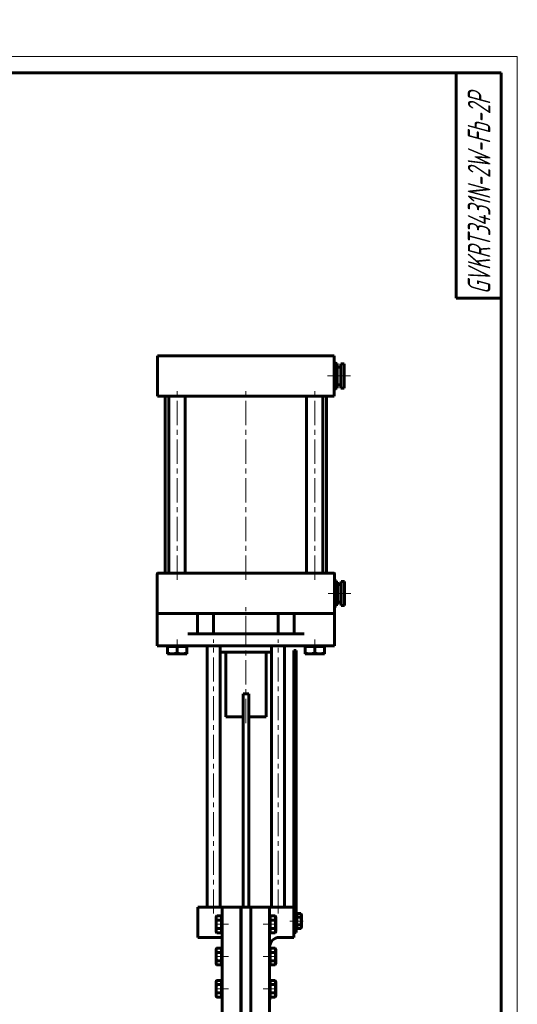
# Model space of a CAD drawing. Header units: millimetres. Extents: x -33 to 420, y 0 to 605.
# Tile 5 of 5: x 266 to 420, y 300 to 605. Entities that reach past the tile are written whole.
import ezdxf

# ---------------------------------------------------------------- set-up
doc = ezdxf.new("R2010")
doc.units = ezdxf.units.MM
for name, pattern in [('K5LT_AXLED', [12, 7.5, -1.5, 1.5, -1.5]), ('K5LT_BASIC', [0]), ('K5LT_THIN', [0])]:
    doc.linetypes.add(name, pattern=pattern)
doc.layers.add('Системный слой (1)', color=251, linetype='Continuous', true_color=0x6c6c6c)
doc.styles.add('KTEXTSTYLE', font='txt', dxfattribs={"width": 0.96, "height": 5})

# ---------------------------------------------------------------- blocks, each defined once
blk = doc.blocks.new('U51')
at = {"color": 7, "linetype": 'K5LT_THIN', "lineweight": 18}
for p, q in [((0, 594), (420, 594)), ((420, 594), (420, 0))]:
    blk.add_line(p, q, dxfattribs=at)
at = {"color": 150, "linetype": 'K5LT_BASIC', "lineweight": 60, "true_color": 0x0080ff}
for p, q in [((20, 589), (415, 589)), ((401, 519), (401, 589)), ((415, 589), (415, 5)), ((415, 519), (401, 519))]:
    blk.add_line(p, q, dxfattribs=at)
at = {"color": 7, "insert": (404.64, 520.27), "char_height": 7, "attachment_point": 1, "rotation": 90, "style": 'KTEXTSTYLE'}
blk.add_mtext('\\fArial|b0|c204|p34;\\H5.0;\\W1.000;\\Q15;\\fGOST Type AU|b0|i0|c204|p34;\\Q15;\\W0.762;\\H7.00;GVKRT3431N-2W-Fb-2P', dxfattribs=at)

msp = doc.modelspace()

# ---------------------------------------------------------------- linework, layer by layer
at = {"layer": 'Системный слой (1)', "color": 150, "linetype": 'K5LT_BASIC', "lineweight": 60, "true_color": 0x0080ff}
for p, q in [((308.3752, 501.1629), (312.0002, 501.1629)), ((308.3752, 488.6629), (308.3752, 501.1629)), ((312.0002, 501.1629), (359.5002, 501.1629)), ((359.5002, 501.1629), (363.1252, 501.1629)), ((363.1252, 488.6629), (363.1252, 501.1629)), ((363.1252, 499.2879), (363.3752, 499.2879)), ((363.3752, 499.2879), (363.3752, 490.5379)), ((363.3752, 498.7561), (364.1252, 498.7561)), ((364.1252, 498.7561), (364.1252, 498.7368)), ((364.1252, 498.7368), (364.1252, 497.1186)), ((365.2502, 498.6629), (365.2502, 491.1629)), ((365.2502, 498.6629), (366.2502, 498.6629)), ((366.2502, 498.6629), (366.2502, 491.1629)), ((364.1252, 497.6629), (365.2502, 497.6629)), ((364.1252, 497.1186), (364.1252, 496.9628)), ((364.1252, 496.9628), (364.1252, 493.3071)), ((364.1252, 493.3071), (364.1252, 493.1389)), ((364.1252, 493.1389), (364.1252, 491.1015)), ((364.1252, 492.1629), (365.2502, 492.1629)), ((363.1252, 490.5379), (363.3752, 490.5379)), ((363.3752, 491.0698), (364.1252, 491.0698)), ((364.1252, 491.1015), (364.1252, 491.0698)), ((365.2502, 491.1629), (366.2502, 491.1629)), ((308.3752, 488.6629), (312.0002, 488.6629)), ((310.7502, 433.6629), (310.7502, 488.6629)), ((311.8833, 433.6629), (311.8833, 488.6629)), ((312.0002, 488.6629), (359.5002, 488.6629)), ((316.8833, 433.6629), (316.8833, 488.6629)), ((354.617, 433.6629), (354.617, 488.6629)), ((359.5002, 488.6629), (363.1252, 488.6629)), ((359.617, 433.6629), (359.617, 488.6629)), ((360.7502, 433.6629), (360.7502, 488.6629)), ((308.2502, 433.5379), (308.2502, 421.2879)), ((312.0002, 433.6629), (308.3752, 433.6629)), ((359.5002, 433.6629), (312.0002, 433.6629)), ((363.1252, 433.6629), (359.5002, 433.6629)), ((363.2502, 421.2879), (363.2502, 433.5379)), ((363.2502, 431.7879), (363.5002, 431.7879)), ((363.5002, 431.7879), (363.5002, 423.0379)), ((363.5002, 430.8873), (364.2502, 430.8873)), ((364.2502, 430.8873), (364.2502, 430.8041)), ((365.3752, 431.1629), (366.3752, 431.1629)), ((365.3752, 431.1629), (365.3752, 423.6629)), ((366.3752, 431.1629), (366.3752, 423.6629)), ((364.2502, 430.8041), (364.2502, 427.7593)), ((364.2502, 430.1629), (365.3752, 430.1629)), ((364.2502, 427.7593), (364.2502, 427.5722)), ((364.2502, 427.5722), (364.2502, 424.2853)), ((363.2502, 423.0379), (363.5002, 423.0379)), ((363.5002, 423.9385), (364.2502, 423.9385)), ((364.2502, 424.6629), (365.3752, 424.6629)), ((364.2502, 424.2853), (364.2502, 424.181)), ((364.2502, 424.181), (364.2502, 423.9389)), ((364.2502, 423.9389), (364.2502, 423.9385)), ((365.3752, 423.6629), (366.3752, 423.6629)), ((311.3127, 421.1629), (308.2502, 421.1629)), ((308.2502, 421.1629), (308.2502, 411.1629)), ((311.3127, 421.1629), (317.6877, 421.1629)), ((318.5537, 421.1629), (317.6877, 421.1629)), ((318.5537, 421.1629), (352.9467, 421.1629)), ((320.7502, 414.9129), (320.7502, 421.1629)), ((325.7502, 421.1629), (325.7502, 414.9129)), ((345.7502, 421.1629), (345.7502, 414.9129)), ((350.7502, 421.1629), (350.7502, 414.9129)), ((353.8127, 421.1629), (352.9467, 421.1629)), ((353.8127, 421.1629), (360.1877, 421.1629)), ((363.2502, 421.1629), (360.1877, 421.1629)), ((363.2502, 411.1629), (363.2502, 421.1629)), ((317.6877, 414.9129), (353.8127, 414.9129)), ((308.2502, 411.1629), (311.3127, 411.1629)), ((311.3127, 411.1629), (360.1877, 411.1629)), ((311.3833, 410.9629), (311.3833, 411.1629)), ((311.3833, 410.9629), (311.3833, 408.9309)), ((311.3833, 410.9629), (312.8833, 410.9629)), ((312.8833, 410.9629), (314.3833, 410.9629)), ((314.3833, 410.9629), (315.8833, 410.9629)), ((314.3833, 410.9629), (314.3833, 408.9309)), ((315.8833, 410.9629), (317.3833, 410.9629)), ((317.3833, 410.9629), (317.3833, 411.1629)), ((317.3833, 410.9629), (317.3833, 408.9309)), ((323.7502, 330.0379), (323.7502, 411.1629)), ((327.7502, 330.0379), (327.7502, 411.1629)), ((343.7502, 330.0379), (343.7502, 411.1629)), ((347.7502, 330.0379), (347.7502, 411.1629)), ((350.6252, 409.7071), (351.3752, 409.7071)), ((350.6252, 409.7071), (350.6252, 330.0379)), ((351.3752, 409.7071), (351.3752, 322.2071)), ((354.117, 410.9629), (354.117, 411.1629)), ((354.117, 410.9629), (355.617, 410.9629)), ((354.117, 410.9629), (354.117, 408.9309)), ((355.617, 410.9629), (357.117, 410.9629)), ((357.117, 410.9629), (357.117, 408.9309)), ((357.117, 410.9629), (358.617, 410.9629)), ((358.617, 410.9629), (360.117, 410.9629)), ((360.117, 410.9629), (360.117, 411.1629)), ((360.117, 410.9629), (360.117, 408.9309)), ((360.1877, 411.1629), (363.2502, 411.1629)), ((311.3833, 408.6629), (311.3833, 408.9309)), ((312.8833, 408.6629), (311.3833, 408.6629)), ((315.8833, 408.6629), (312.8833, 408.6629)), ((317.3833, 408.6629), (315.8833, 408.6629)), ((317.3833, 408.9309), (317.3833, 408.6629)), ((343.7502, 409.1629), (327.7502, 409.1629)), ((327.7502, 330.0379), (327.7502, 409.1629)), ((329.5002, 409.1629), (329.5002, 389.1629)), ((342.0002, 409.1629), (342.0002, 389.1629)), ((354.117, 408.6629), (354.117, 408.9309)), ((355.617, 408.6629), (354.117, 408.6629)), ((358.617, 408.6629), (355.617, 408.6629)), ((360.117, 408.6629), (358.617, 408.6629)), ((360.117, 408.9309), (360.117, 408.6629)), ((334.8752, 396.2879), (334.8752, 393.2254)), ((336.6252, 396.2879), (334.8752, 396.2879)), ((336.6252, 393.2254), (336.6252, 396.2879)), ((334.8752, 330.0379), (334.8752, 393.2254)), ((336.6252, 330.0379), (336.6252, 393.2254)), ((334.8752, 389.1629), (329.5002, 389.1629)), ((342.0002, 389.1629), (336.6252, 389.1629)), ((324.6252, 330.0379), (320.8752, 330.0379)), ((320.8752, 330.0379), (320.8752, 320.6629)), ((328.3752, 330.0379), (324.6252, 330.0379)), ((334.2252, 330.0379), (328.3752, 330.0379)), ((328.3752, 326.0379), (328.3752, 330.0379)), ((334.2252, 330.0379), (334.2252, 326.0379)), ((334.2502, 326.0379), (334.2502, 330.0379)), ((337.2502, 330.0379), (334.2502, 330.0379)), ((337.2502, 330.0379), (337.2502, 326.0379)), ((337.2752, 326.0379), (337.2752, 330.0379)), ((337.2752, 330.0379), (343.1252, 330.0379)), ((343.1252, 330.0379), (343.1252, 326.0379)), ((346.8752, 330.0379), (343.1252, 330.0379)), ((350.6252, 330.0379), (346.8752, 330.0379)), ((350.6252, 320.6629), (350.6252, 330.0379)), ((326.5002, 326.9703), (326.7011, 327.3184)), ((326.5002, 326.6688), (326.5002, 326.9703)), ((328.2252, 327.3184), (326.7011, 327.3184)), ((328.2252, 327.3184), (328.2252, 326.6688)), ((328.2252, 326.9703), (328.3752, 326.9703)), ((343.2752, 326.9703), (343.1252, 326.9703)), ((343.2752, 327.3184), (344.7992, 327.3184)), ((343.2752, 327.3184), (343.2752, 326.6688)), ((345.0002, 326.9703), (344.7992, 327.3184)), ((345.0002, 326.6688), (345.0002, 326.9703)), ((351.5252, 327.7433), (351.3752, 327.7433)), ((351.5252, 328.0527), (352.7966, 328.0527)), ((351.5252, 327.4754), (351.5252, 328.0527)), ((351.5252, 326.898), (351.5252, 327.4754)), ((352.9752, 327.7433), (352.7966, 328.0527)), ((352.9752, 327.7433), (352.9752, 327.4754)), ((352.9752, 327.4754), (352.9752, 325.7433)), ((326.5002, 324.7203), (326.5002, 326.6688)), ((326.5002, 322.7717), (326.5002, 324.7203)), ((328.2252, 326.0193), (326.7011, 326.0193)), ((328.2252, 326.6688), (328.2252, 326.0193)), ((328.2252, 326.0193), (328.2252, 324.7203)), ((328.2252, 324.7203), (328.2252, 323.4212)), ((328.3752, 326.0379), (328.3752, 277.7974)), ((334.2252, 326.0379), (334.2252, 277.7974)), ((334.2502, 277.7974), (334.2502, 326.0379)), ((337.2502, 326.0379), (337.2502, 277.7974)), ((337.2752, 326.0379), (337.2752, 277.7974)), ((343.1252, 326.0379), (343.1252, 277.7974)), ((343.2752, 326.6688), (343.2752, 326.0193)), ((343.2752, 326.0193), (344.7992, 326.0193)), ((343.2752, 326.0193), (343.2752, 324.7203)), ((343.2752, 324.7203), (343.2752, 323.4212)), ((345.0002, 324.7203), (345.0002, 326.6688)), ((345.0002, 322.7717), (345.0002, 324.7203)), ((351.5252, 326.898), (352.7966, 326.898)), ((351.5252, 325.7433), (351.5252, 326.898)), ((351.5252, 324.5886), (351.5252, 325.7433)), ((351.5252, 324.0113), (351.5252, 324.5886)), ((351.5252, 324.5886), (352.7966, 324.5886)), ((351.5252, 323.4339), (351.5252, 324.0113)), ((352.9752, 325.7433), (352.9752, 324.0113)), ((352.9752, 324.0113), (352.9752, 323.7433)), ((326.5002, 322.4703), (326.5002, 322.7717)), ((326.5002, 322.4703), (326.7011, 322.1222)), ((328.2252, 323.4212), (326.7011, 323.4212)), ((328.2252, 322.1222), (326.7011, 322.1222)), ((328.2252, 323.4212), (328.2252, 322.7717)), ((328.2252, 322.7717), (328.2252, 322.1222)), ((328.2252, 322.4703), (328.3752, 322.4703)), ((343.2752, 322.4703), (343.1252, 322.4703)), ((343.2752, 323.4212), (344.7992, 323.4212)), ((343.2752, 323.4212), (343.2752, 322.7717)), ((343.2752, 322.7717), (343.2752, 322.1222)), ((343.2752, 322.1222), (344.7992, 322.1222)), ((345.0002, 322.4703), (344.7992, 322.1222)), ((345.0002, 322.4703), (345.0002, 322.7717)), ((350.6252, 322.2071), (351.3752, 322.2071)), ((351.5252, 323.7433), (351.3752, 323.7433)), ((351.5252, 323.4339), (352.7966, 323.4339)), ((352.9752, 323.7433), (352.7966, 323.4339)), ((320.8752, 320.6629), (324.6252, 320.6629)), ((324.6252, 320.6629), (328.3752, 320.6629)), ((346.1877, 320.6629), (346.8752, 320.6629)), ((346.8752, 320.6629), (350.6252, 320.6629)), ((326.5002, 316.9703), (326.7011, 317.3184)), ((326.5002, 316.6688), (326.5002, 316.9703)), ((326.5002, 314.7203), (326.5002, 316.6688)), ((328.2252, 317.3184), (326.7011, 317.3184)), ((328.2252, 316.0193), (326.7011, 316.0193)), ((328.2252, 317.3184), (328.2252, 316.6688)), ((328.2252, 316.9703), (328.3752, 316.9703)), ((328.2252, 316.6688), (328.2252, 316.0193)), ((328.2252, 316.0193), (328.2252, 314.7203)), ((343.2752, 316.9703), (343.1252, 316.9703)), ((343.2752, 317.3184), (344.7992, 317.3184)), ((343.2752, 317.3184), (343.2752, 316.6688)), ((343.2752, 316.6688), (343.2752, 316.0193)), ((343.2752, 316.0193), (344.7992, 316.0193)), ((343.2752, 316.0193), (343.2752, 314.7203)), ((345.0002, 316.9703), (344.7992, 317.3184)), ((345.0002, 316.6688), (345.0002, 316.9703)), ((345.0002, 314.7203), (345.0002, 316.6688)), ((326.5002, 312.7717), (326.5002, 314.7203)), ((326.5002, 312.4703), (326.5002, 312.7717)), ((326.5002, 312.4703), (326.7011, 312.1222)), ((328.2252, 313.4212), (326.7011, 313.4212)), ((328.2252, 312.1222), (326.7011, 312.1222)), ((328.2252, 314.7203), (328.2252, 313.4212)), ((328.2252, 313.4212), (328.2252, 312.7717)), ((328.2252, 312.7717), (328.2252, 312.1222)), ((328.2252, 312.4703), (328.3752, 312.4703)), ((343.2752, 312.4703), (343.1252, 312.4703)), ((343.2752, 314.7203), (343.2752, 313.4212)), ((343.2752, 313.4212), (343.2752, 312.7717)), ((343.2752, 313.4212), (344.7992, 313.4212)), ((343.2752, 312.7717), (343.2752, 312.1222)), ((343.2752, 312.1222), (344.7992, 312.1222)), ((345.0002, 312.4703), (344.7992, 312.1222)), ((345.0002, 312.7717), (345.0002, 314.7203)), ((345.0002, 312.4703), (345.0002, 312.7717)), ((326.5002, 306.9703), (326.7011, 307.3184)), ((326.5002, 306.6688), (326.5002, 306.9703)), ((326.5002, 304.7203), (326.5002, 306.6688)), ((328.2252, 307.3184), (326.7011, 307.3184)), ((328.2252, 306.0193), (326.7011, 306.0193)), ((328.2252, 307.3184), (328.2252, 306.6688)), ((328.2252, 306.9703), (328.3752, 306.9703)), ((328.2252, 306.6688), (328.2252, 306.0193)), ((328.2252, 306.0193), (328.2252, 304.7203)), ((343.2752, 306.9703), (343.1252, 306.9703)), ((343.2752, 307.3184), (344.7992, 307.3184)), ((343.2752, 307.3184), (343.2752, 306.6688)), ((343.2752, 306.6688), (343.2752, 306.0193)), ((343.2752, 306.0193), (344.7992, 306.0193)), ((343.2752, 306.0193), (343.2752, 304.7203)), ((345.0002, 306.9703), (344.7992, 307.3184)), ((345.0002, 306.6688), (345.0002, 306.9703)), ((345.0002, 304.7203), (345.0002, 306.6688)), ((326.5002, 302.7717), (326.5002, 304.7203)), ((326.5002, 302.4703), (326.5002, 302.7717)), ((328.2252, 303.4212), (326.7011, 303.4212)), ((328.2252, 304.7203), (328.2252, 303.4212)), ((328.2252, 303.4212), (328.2252, 302.7717)), ((328.2252, 302.7717), (328.2252, 302.1222)), ((343.2752, 304.7203), (343.2752, 303.4212)), ((343.2752, 303.4212), (344.7992, 303.4212)), ((343.2752, 303.4212), (343.2752, 302.7717)), ((343.2752, 302.7717), (343.2752, 302.1222)), ((345.0002, 302.7717), (345.0002, 304.7203)), ((345.0002, 302.4703), (345.0002, 302.7717)), ((326.5002, 302.4703), (326.7011, 302.1222)), ((328.2252, 302.1222), (326.7011, 302.1222)), ((328.2252, 302.4703), (328.3752, 302.4703)), ((343.2752, 302.4703), (343.1252, 302.4703)), ((343.1252, 301.3361), (343.1502, 301.3361)), ((343.1252, 301.2951), (343.1502, 301.2951)), ((343.1252, 301.2679), (343.1502, 301.2679)), ((343.1502, 302.4703), (343.1502, 301.3361)), ((343.1502, 301.3361), (343.1502, 301.2951)), ((343.1502, 301.2951), (343.1502, 301.2679)), ((343.2752, 302.1222), (344.7992, 302.1222)), ((345.0002, 302.4703), (344.7992, 302.1222))]:
    msp.add_line(p, q, dxfattribs=at)
at = {"layer": 'Системный слой (1)', "color": 30, "linetype": 'K5LT_AXLED', "lineweight": 18, "true_color": 0xff8000}
for p, q in [((361.1252, 494.9129), (365.3752, 494.9129)), ((362.1252, 494.9129), (368.2502, 494.9129)), ((314.3833, 431.6629), (314.3833, 490.6629)), ((335.7502, 431.6629), (335.7502, 490.6629)), ((357.117, 431.6629), (357.117, 490.6629)), ((361.2502, 427.4129), (365.5002, 427.4129)), ((362.2502, 427.4129), (368.3752, 427.4129)), ((335.7502, 412.9129), (335.7502, 423.1629)), ((314.3833, 408.9629), (314.3833, 413.1629)), ((325.7502, 328.0379), (325.7502, 413.1629)), ((335.7502, 387.1629), (335.7502, 413.1629)), ((345.7502, 328.0379), (345.7502, 413.1629)), ((357.117, 408.9629), (357.117, 413.1629)), ((326.2252, 324.7203), (330.3752, 324.7203)), ((341.1252, 324.7203), (345.2752, 324.7203)), ((353.5252, 325.7433), (349.3752, 325.7433)), ((326.2252, 314.7203), (330.3752, 314.7203)), ((341.1252, 314.7203), (345.2752, 314.7203)), ((326.2252, 304.7203), (330.3752, 304.7203)), ((341.1252, 304.7203), (345.2752, 304.7203))]:
    msp.add_line(p, q, dxfattribs=at)
at = {"layer": 'Системный слой (1)', "color": 150, "linetype": 'K5LT_BASIC', "lineweight": 60, "true_color": 0x0080ff}
for centre, radius, start, end in [((308.3752, 433.5379), 0.125, 90, 180), ((363.1252, 433.5379), 0.125, 0, 90), ((308.3752, 421.2879), 0.125, 180, 270), ((363.1252, 421.2879), 0.125, 270, 0), ((346.1877, 317.6004), 3.0625, 90, 180)]:
    msp.add_arc(centre, radius, start, end, dxfattribs=at)
for points in [[(311.3833, 408.9309), (312.1872, 408.6629), (312.8833, 408.6629)], [(312.8833, 408.6629), (313.5795, 408.6629), (314.3833, 408.9309)], [(314.3833, 408.9309), (315.1872, 408.6629), (315.8833, 408.6629)], [(315.8833, 408.6629), (316.5795, 408.6629), (317.3833, 408.9309)], [(354.117, 408.9309), (354.9209, 408.6629), (355.617, 408.6629)], [(355.617, 408.6629), (356.3132, 408.6629), (357.117, 408.9309)], [(357.117, 408.9309), (357.9209, 408.6629), (358.617, 408.6629)], [(358.617, 408.6629), (359.3132, 408.6629), (360.117, 408.9309)], [(326.7011, 327.3184), (326.5002, 326.9703), (326.5002, 326.6688)], [(344.7992, 327.3184), (345.0002, 326.9703), (345.0002, 326.6688)], [(352.9752, 327.4754), (352.9752, 327.7433), (352.7966, 328.0527)], [(352.7966, 326.898), (352.9752, 327.2074), (352.9752, 327.4754)], [(326.5002, 326.6688), (326.5002, 326.3674), (326.7011, 326.0193)], [(326.7011, 326.0193), (326.5002, 325.3232), (326.5002, 324.7203)], [(326.5002, 324.7203), (326.5002, 324.1174), (326.7011, 323.4212)], [(345.0002, 326.6688), (345.0002, 326.3674), (344.7992, 326.0193)], [(344.7992, 326.0193), (345.0002, 325.3232), (345.0002, 324.7203)], [(345.0002, 324.7203), (345.0002, 324.1174), (344.7992, 323.4212)], [(352.9752, 325.7433), (352.9752, 326.2792), (352.7966, 326.898)], [(352.7966, 324.5886), (352.9752, 325.2074), (352.9752, 325.7433)], [(352.9752, 324.0113), (352.9752, 324.2792), (352.7966, 324.5886)], [(352.7966, 323.4339), (352.9752, 323.7433), (352.9752, 324.0113)], [(326.7011, 323.4212), (326.5002, 323.0732), (326.5002, 322.7717)], [(326.5002, 322.7717), (326.5002, 322.4703), (326.7011, 322.1222)], [(344.7992, 323.4212), (345.0002, 323.0732), (345.0002, 322.7717)], [(345.0002, 322.7717), (345.0002, 322.4703), (344.7992, 322.1222)], [(326.7011, 317.3184), (326.5002, 316.9703), (326.5002, 316.6688)], [(326.5002, 316.6688), (326.5002, 316.3674), (326.7011, 316.0193)], [(326.7011, 316.0193), (326.5002, 315.3232), (326.5002, 314.7203)], [(344.7992, 317.3184), (345.0002, 316.9703), (345.0002, 316.6688)], [(345.0002, 316.6688), (345.0002, 316.3674), (344.7992, 316.0193)], [(344.7992, 316.0193), (345.0002, 315.3232), (345.0002, 314.7203)], [(326.5002, 314.7203), (326.5002, 314.1174), (326.7011, 313.4212)], [(326.7011, 313.4212), (326.5002, 313.0732), (326.5002, 312.7717)], [(326.5002, 312.7717), (326.5002, 312.4703), (326.7011, 312.1222)], [(345.0002, 314.7203), (345.0002, 314.1174), (344.7992, 313.4212)], [(344.7992, 313.4212), (345.0002, 313.0732), (345.0002, 312.7717)], [(345.0002, 312.7717), (345.0002, 312.4703), (344.7992, 312.1222)], [(326.7011, 307.3184), (326.5002, 306.9703), (326.5002, 306.6688)], [(326.5002, 306.6688), (326.5002, 306.3674), (326.7011, 306.0193)], [(326.7011, 306.0193), (326.5002, 305.3232), (326.5002, 304.7203)], [(344.7992, 307.3184), (345.0002, 306.9703), (345.0002, 306.6688)], [(345.0002, 306.6688), (345.0002, 306.3674), (344.7992, 306.0193)], [(344.7992, 306.0193), (345.0002, 305.3232), (345.0002, 304.7203)], [(326.5002, 304.7203), (326.5002, 304.1174), (326.7011, 303.4212)], [(326.7011, 303.4212), (326.5002, 303.0732), (326.5002, 302.7717)], [(326.5002, 302.7717), (326.5002, 302.4703), (326.7011, 302.1222)], [(345.0002, 304.7203), (345.0002, 304.1174), (344.7992, 303.4212)], [(344.7992, 303.4212), (345.0002, 303.0732), (345.0002, 302.7717)], [(345.0002, 302.7717), (345.0002, 302.4703), (344.7992, 302.1222)]]:
    msp.add_rational_spline(points, [1, 1.0379548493, 1], degree=2, dxfattribs=at)

# ---------------------------------------------------------------- block references
msp.add_blockref('U51', (0, 0))

doc.saveas('drawing.dxf')
